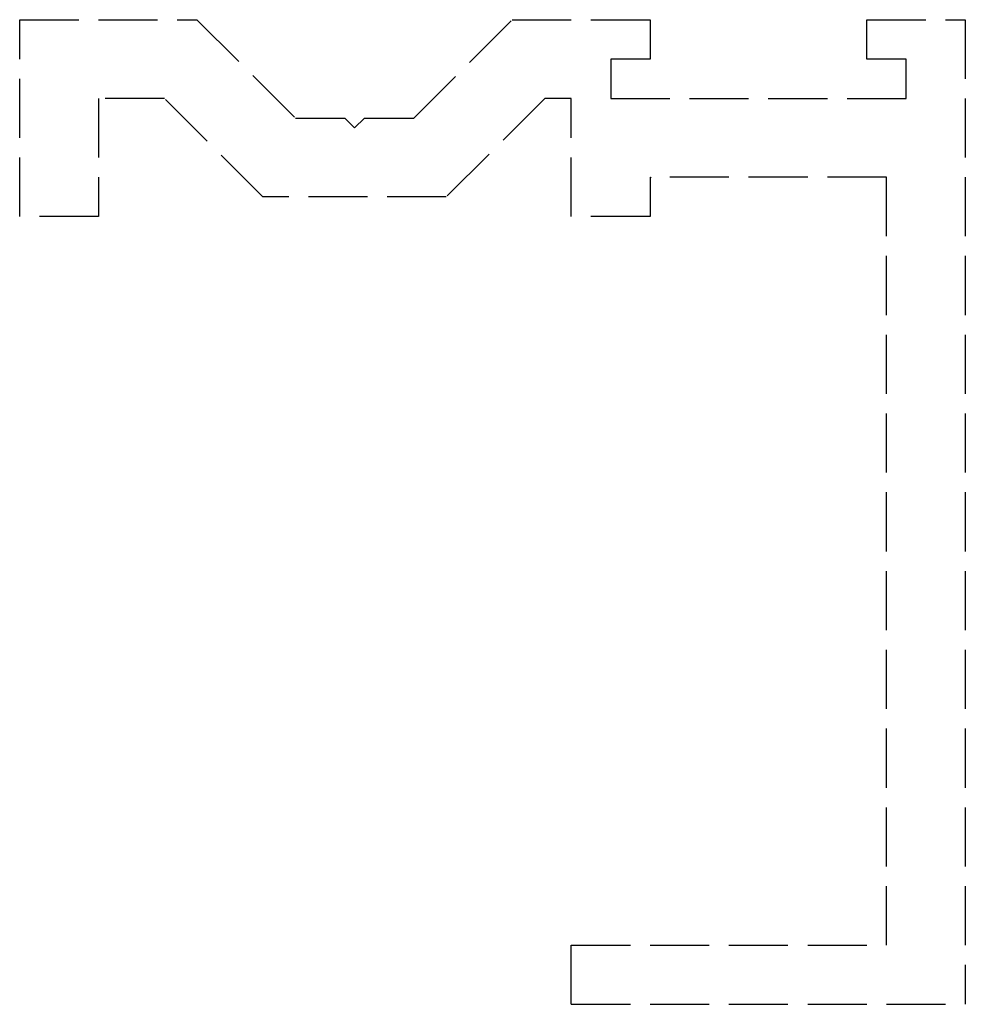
# Model space of a CAD drawing. Header units: millimetres. Extents: x -22 to 2, y -1.5 to 23.5.
import ezdxf

# ---------------------------------------------------------------- set-up
doc = ezdxf.new("R2010")
doc.units = ezdxf.units.MM
doc.header["$LTSCALE"] = 10
doc.linetypes.add('ALLCAD_Strich', pattern=[0.2, 0.15, -0.05])
doc.layers.add('BESCH_KONT_sich_schn_grun_2d', color=10, linetype='Continuous')

msp = doc.modelspace()

# ---------------------------------------------------------------- linework, layer by layer
at = {"layer": 'BESCH_KONT_sich_schn_grun_2d', "linetype": 'ALLCAD_Strich'}
for p, q in [((-22, 23.5), (-17.5, 23.5)), ((-22, 18.5), (-22, 23.5)), ((-17.5, 23.5), (-15, 21)), ((-12, 21), (-9.5, 23.5)), ((-9.5, 23.5), (-6, 23.5)), ((-6, 23.5), (-6, 22.5)), ((-0.5, 23.5), (2, 23.5)), ((-0.5, 22.5), (-0.5, 23.5)), ((2, 23.5), (2, -1.5)), ((-7, 22.5), (-7, 21.5)), ((-6, 22.5), (-7, 22.5)), ((0.5, 22.5), (-0.5, 22.5)), ((0.5, 21.5), (0.5, 22.5)), ((-20, 21.5), (-20, 18.5)), ((-18.328, 21.5), (-20, 21.5)), ((-15.828, 19), (-18.328, 21.5)), ((-8.672, 21.5), (-11.172, 19)), ((-8, 21.5), (-8.672, 21.5)), ((-8, 18.5), (-8, 21.5)), ((-7, 21.5), (0.5, 21.5)), ((-15, 21), (-13.75, 21)), ((-13.75, 21), (-13.5, 20.75)), ((-13.5, 20.75), (-13.25, 21)), ((-13.25, 21), (-12, 21)), ((0, 19.5), (-6, 19.5)), ((-6, 19.5), (-6, 18.5)), ((-5.997, 19.495), (-6, 19.495)), ((-5.998, 19.5), (-5.998, 19.495)), ((-5.997, 19.5), (-5.997, 19.495)), ((-5.997, 19.5), (-5.997, 19.495)), ((-5.997, 19.5), (-5.997, 19.495)), ((-5.997, 19.5), (-5.997, 19.495)), ((-5.997, 19.495), (-5.994, 19.495)), ((-5.997, 19.495), (-5.997, 19.495)), ((-5.996, 19.5), (-5.996, 19.495)), ((-5.994, 19.5), (-5.994, 19.495)), ((-5.993, 19.5), (-5.993, 19.495)), ((-5.989, 19.495), (-5.993, 19.495)), ((-5.991, 19.495), (-5.991, 19.5)), ((-5.991, 19.5), (-5.991, 19.495)), ((-5.99, 19.5), (-5.99, 19.495)), ((-5.989, 19.5), (-5.989, 19.495)), ((-5.989, 19.5), (-5.989, 19.495)), ((-5.989, 19.495), (-5.987, 19.495)), ((-5.987, 19.5), (-5.987, 19.495)), ((-5.986, 19.5), (-5.986, 19.495)), ((-5.983, 19.495), (-5.986, 19.495)), ((-5.984, 19.5), (-5.984, 19.495)), ((-5.983, 19.5), (-5.983, 19.495)), ((-5.983, 19.5), (-5.983, 19.495)), ((-5.983, 19.5), (-5.983, 19.495)), ((-5.983, 19.5), (-5.983, 19.495)), ((-5.983, 19.495), (-5.98, 19.495)), ((-5.983, 19.495), (-5.983, 19.495)), ((-5.982, 19.5), (-5.982, 19.495)), ((-5.98, 19.5), (-5.98, 19.495)), ((0, 0), (0, 19.5)), ((-11.172, 19), (-15.828, 19)), ((-20, 18.5), (-22, 18.5)), ((-6, 18.5), (-8, 18.5)), ((-8, 0), (0, 0)), ((-8, -1.5), (-8, 0)), ((-8, -1.5), (2, -1.5))]:
    msp.add_line(p, q, dxfattribs=at)

doc.saveas('drawing.dxf')
